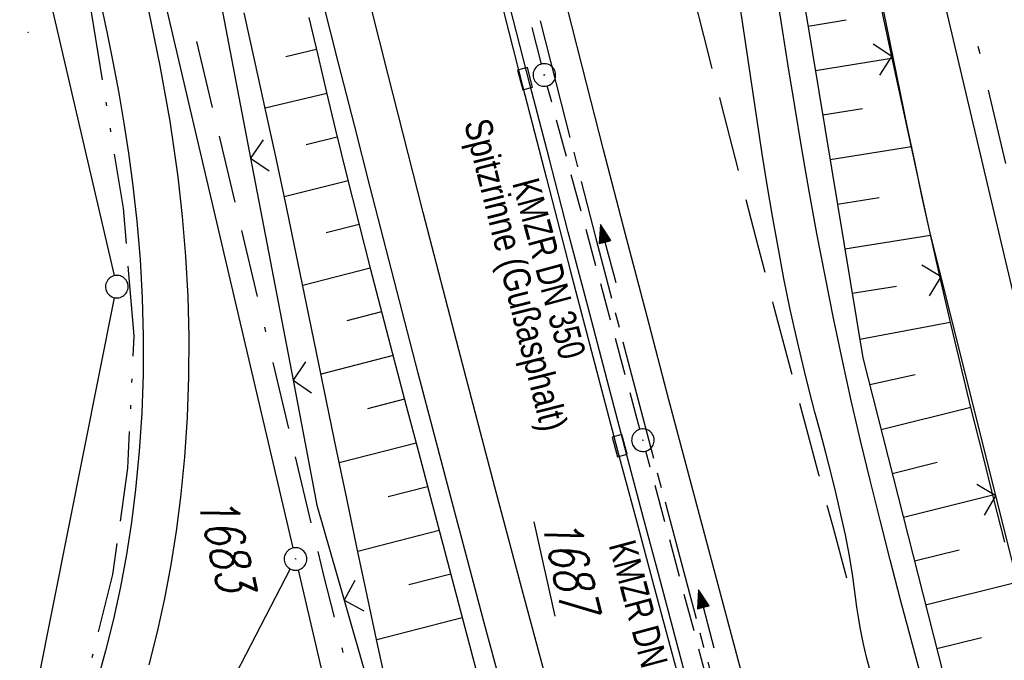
# Model space of a CAD drawing. Extents: x 510526 to 513920, y 467229 to 478797.
# Tile 113 of 256: x 510871 to 510937, y 471708 to 471751. Entities that reach past the tile are written whole.
import ezdxf

# ---------------------------------------------------------------- set-up
doc = ezdxf.new("R2010")
doc.units = 0
doc.header["$LTSCALE"] = 10
doc.header["$MEASUREMENT"] = 0
for name, pattern in [('ACAD_ISO13W100', [37, 12, -3, 12, -3, 0.5, -3, 0.5, -3]), ('ACAD_ISO16W100', [73, 15, -6.5, 15, -6.5, 15, -7, 1, -7]), ('ACHSE', [5.5, 4, -0.5, 0.5, -0.5]), ('LT00', [0]), ('LT05', [0.7, 0.5, -0.2]), ('LT09', [0.54, 0.2, -0.1, 0.02, -0.1, 0.02, -0.1]), ('STRICHLINIE2', [0.375, 0.25, -0.125])]:
    doc.linetypes.add(name, pattern=pattern)
doc.layers.get('0').update_dxf_attribs({"linetype": 'LT00'})
for name, color, linetype in [('-AX-020', 250, 'ACHSE'), ('-Halt-Pfeil', 4, 'LT00'), ('-Haltung', 182, 'STRICHLINIE2'), ('-Haltungsbeschriftung', 182, 'LT00'), ('BAB-KABEL', 220, 'ACAD_ISO16W100'), ('DFK_AB_FLNR', 7, 'Continuous'), ('DFK_AB_L', 21, 'LT00'), ('DFK_AB_P', 7, 'LT00'), ('DFK_FLUR_NR', 250, 'LT00'), ('DFK_GZPKT', 250, 'LT00'), ('DFK_KATASTER', 250, 'LT00'), ('DFK_TOPO-SYM', 252, 'LT00'), ('GASLTG', 250, 'ACAD_ISO13W100'), ('GEMARKUNGSGRENZE', 3, 'LT09'), ('RINNE_TEXT', 11, 'Continuous'), ('V95_AFBR_BAB', 250, 'LT00'), ('V95_BOESCH', 250, 'LT00'), ('V95_BOSCHUNG', 250, 'LT00'), ('V95_KA_PRUF', 182, 'LT00'), ('V95_LD_MARK', 250, 'LT00'), ('V95_LG_MARK', 250, 'LT05'), ('V95_RINNE', 182, 'LT00'), ('V95_SINKK', 182, 'LT00'), ('V95_ZAUN', 40, 'LT00')]:
    doc.layers.add(name, color=color, linetype=linetype)
doc.styles.add('Arial', font='ARIAL.TTF')
doc.styles.add('Haltungsbeschriftung', font='ARIAL.TTF', dxfattribs={"width": 0.75})
doc.styles.get("Standard").update_dxf_attribs({"font": 'romans.shx'})

# ---------------------------------------------------------------- blocks, each defined once
blk = doc.blocks.new('SYMB7301')
at = {"color": 0, "linetype": 'ByBlock'}
for p, q in [((-0.128693, 0), (0, 0.128693)), ((0, -0.128693), (-0.128693, 0)), ((0, 0.128693), (0.128693, 0)), ((0.128693, 0), (0, -0.128693)), ((0.000059, -0.009738), (0.000059, 0.009897)), ((-0.00901, -0.004339), (-0.002225, -0.009749))]:
    blk.add_line(p, q, dxfattribs=at)
for points in [[(-0.002225, 0.009749), (-0.00901, 0.004339), (-0.00901, -0.004339)], [(0.01, 0), (0.006235, 0.007818), (-0.002225, 0.009749)], [(-0.002225, -0.009749), (0.006235, -0.007818), (0.01, 0)]]:
    blk.add_lwpolyline(points, dxfattribs=at)
blk = doc.blocks.new('SYMB7010')
at = {"color": 0, "linetype": 'ByBlock'}
for points in [[(-0.031408, 0.499213), (-0.093728, 0.49134), (-0.15457, 0.475719), (-0.212975, 0.452595), (-0.268021, 0.422333), (-0.31884, 0.385411), (-0.36463, 0.342411), (-0.40467, 0.29401), (-0.438329, 0.240973), (-0.465074, 0.184136), (-0.484486, 0.124395), (-0.496256, 0.062692), (-0.5002, 0)], [(0.5002, 0), (0.496256, 0.062692), (0.484485, 0.124395), (0.465074, 0.184136), (0.438329, 0.240973), (0.40467, 0.29401), (0.36463, 0.342411), (0.31884, 0.385411), (0.268021, 0.422333), (0.212975, 0.452595), (0.15457, 0.475719), (0.093728, 0.49134), (0.031408, 0.499213), (-0.031408, 0.499213)], [(-0.5002, 0), (-0.496256, -0.062692), (-0.484486, -0.124395), (-0.465075, -0.184136), (-0.438329, -0.240973), (-0.404671, -0.29401), (-0.36463, -0.342411), (-0.31884, -0.385411), (-0.268021, -0.422333), (-0.212975, -0.452595), (-0.154571, -0.475719), (-0.093728, -0.49134), (-0.031408, -0.499213), (0.031408, -0.499213)], [(0.031408, -0.499213), (0.093728, -0.491341), (0.15457, -0.475719), (0.212975, -0.452595), (0.268021, -0.422333), (0.31884, -0.385411), (0.36463, -0.342411), (0.404671, -0.294011), (0.438329, -0.240974), (0.465075, -0.184136), (0.484486, -0.124395), (0.496256, -0.062692), (0.500201, 0)]]:
    blk.add_lwpolyline(points, dxfattribs=at)
blk = doc.blocks.new('SYMB0003')
at = {"color": 0, "linetype": 'ByBlock'}
for p, q in [((-0.015712, 0), (0.010166, 0.012015)), ((0, -0.021257), (-0.015712, 0)), ((0.010166, 0.012015), (0, -0.021257))]:
    blk.add_line(p, q, dxfattribs=at)
for points in [[(-0.031395, 0.499013), (-0.093691, 0.491144), (-0.154509, 0.475528), (-0.21289, 0.452414), (-0.267913, 0.422164), (-0.318712, 0.385257), (-0.364484, 0.342274), (-0.404509, 0.293893), (-0.438154, 0.240877), (-0.464888, 0.184062), (-0.484292, 0.124345), (-0.496058, 0.062667), (-0.5, 0)], [(0.5, 0), (0.496057, 0.062667), (0.484292, 0.124345), (0.464888, 0.184062), (0.438153, 0.240877), (0.404509, 0.293893), (0.364484, 0.342274), (0.318712, 0.385257), (0.267913, 0.422164), (0.21289, 0.452414), (0.154509, 0.475528), (0.093691, 0.491144), (0.031395, 0.499013), (-0.031395, 0.499013)], [(-0.5, 0), (-0.496058, -0.062667), (-0.484292, -0.124345), (-0.464888, -0.184062), (-0.438154, -0.240877), (-0.404509, -0.293893), (-0.364485, -0.342274), (-0.318712, -0.385257), (-0.267914, -0.422164), (-0.21289, -0.452414), (-0.154509, -0.475529), (-0.093691, -0.491144), (-0.031395, -0.499014), (0.031395, -0.499014)], [(0.031395, -0.499014), (0.093691, -0.491144), (0.154509, -0.475529), (0.21289, -0.452414), (0.267914, -0.422164), (0.318712, -0.385257), (0.364485, -0.342274), (0.404509, -0.293893), (0.438154, -0.240877), (0.464889, -0.184062), (0.484292, -0.124345), (0.496058, -0.062667), (0.5, 0)]]:
    blk.add_lwpolyline(points, dxfattribs=at)
blk = doc.blocks.new('SYMB0652')
at = {"color": 0, "linetype": 'ByBlock'}
blk.add_lwpolyline([(-0.15, -0.075), (0.15, -0.075), (0.15, 0.075), (-0.15, 0.075), (-0.15, -0.075)], dxfattribs=at)
blk = doc.blocks.new('SYMB0024')
at = {"color": 0, "linetype": 'ByBlock'}
for p, q in [((-0.5, 0.5), (0, 0)), ((0, 0), (0.5, 0.5))]:
    blk.add_line(p, q, dxfattribs=at)
blk = doc.blocks.new('SYMB0070')
at = {"color": 0, "linetype": 'ByBlock'}
for p, q in [((-0.5, 0), (0.2, 0)), ((0.5, 0), (0.2, 0.1)), ((0.2, 0.1), (0.2, 0)), ((0.468, 0), (0.21, 0.086)), ((0.21, 0.086), (0.21, -0.086)), ((0.21, -0.086), (0.468, 0)), ((0.22, -0.072), (0.437, 0)), ((0.23, -0.058), (0.405, 0)), ((0.24, -0.045), (0.374, 0)), ((0.342, 0), (0.25, 0.031)), ((0.25, 0.031), (0.25, -0.031)), ((0.25, -0.031), (0.342, 0)), ((0.26, -0.017), (0.31, 0)), ((0.27, -0.003), (0.279, 0))]:
    blk.add_line(p, q, dxfattribs=at)
for points in [[(0.2, 0), (0.2, -0.1), (0.5, 0)], [(0.437, 0), (0.22, 0.072), (0.22, -0.072)], [(0.405, 0), (0.23, 0.058), (0.23, -0.058)], [(0.374, 0), (0.24, 0.045), (0.24, -0.045)], [(0.31, 0), (0.26, 0.017), (0.26, -0.017)], [(0.279, 0), (0.27, 0.003), (0.27, -0.003)]]:
    blk.add_lwpolyline(points, dxfattribs=at)

msp = doc.modelspace()

# ---------------------------------------------------------------- linework, layer by layer
at = {"layer": '-AX-020', "ltscale": 0.2, "flags": 128}
msp.add_lwpolyline([(513881.716, 478796.972), (513877.87, 478787.354), (513870.367, 478768.801), (513862.788, 478750.278), (513855.137, 478731.786), (513847.411, 478713.324), (513839.611, 478694.893), (513831.738, 478676.494), (513823.791, 478658.127), (513815.771, 478639.791), (513807.678, 478621.487), (513799.512, 478603.216), (513791.272, 478584.978), (513782.96, 478566.773), (513774.576, 478548.601), (513766.118, 478530.463), (513757.588, 478512.359), (513748.986, 478494.289), (513740.312, 478476.254), (513731.565, 478458.253), (513722.747, 478440.287), (513713.857, 478422.357), (513704.896, 478404.463), (513695.863, 478386.605), (513686.758, 478368.782), (513677.583, 478350.997), (513668.336, 478333.248), (513659.019, 478315.536), (513649.63, 478297.862), (513640.172, 478280.225), (513630.643, 478262.626), (513621.043, 478245.066), (513611.374, 478227.544), (513601.634, 478210.061), (513591.825, 478192.617), (513586.745, 478183.647), (513576.83, 478166.262), (513566.848, 478148.917), (513556.8, 478131.609), (513546.688, 478114.338), (513536.514, 478097.104), (513526.28, 478079.906), (513515.988, 478062.743), (513505.638, 478045.613), (513495.234, 478028.517), (513484.778, 478011.453), (513474.27, 477994.421), (513463.712, 477977.419), (513453.108, 477960.447), (513442.457, 477943.503), (513431.762, 477926.587), (513421.026, 477909.698), (513410.248, 477892.835), (513399.432, 477875.997), (513388.579, 477859.182), (513377.691, 477842.39), (513366.769, 477825.62), (513355.815, 477808.871), (513344.831, 477792.142), (513333.819, 477775.431), (513322.78, 477758.738), (513311.715, 477742.062), (513300.628, 477725.401), (513289.519, 477708.754), (513278.389, 477692.121), (513267.242, 477675.5), (513256.078, 477658.891), (513244.899, 477642.291), (513233.706, 477625.7), (513222.502, 477609.117), (513211.288, 477592.542), (513200.066, 477575.971), (513188.837, 477559.405), (513177.603, 477542.843), (513166.366, 477526.282), (513154.797, 477509.239), (513142.496, 477491.114), (513130.197, 477472.988), (513117.902, 477454.859), (513105.613, 477436.726), (513093.333, 477418.587), (513081.064, 477400.44), (513068.808, 477382.285), (513056.567, 477364.119), (513044.344, 477345.942), (513032.141, 477327.752), (513019.958, 477309.547), (513007.8, 477291.325), (512995.668, 477273.087), (512983.565, 477254.83), (512971.492, 477236.552), (512959.452, 477218.253), (512947.447, 477199.931), (512935.479, 477181.584), (512923.551, 477163.212), (512911.665, 477144.812), (512899.822, 477126.385), (512888.026, 477107.927), (512876.279, 477089.439), (512864.582, 477070.918), (512852.939, 477052.364), (512841.352, 477033.775), (512829.822, 477015.15), (512818.352, 476996.488), (512806.945, 476977.787), (512795.603, 476959.048), (512789.644, 476949.141), (512778.405, 476930.339), (512767.236, 476911.496), (512756.135, 476892.613), (512745.103, 476873.688), (512734.14, 476854.724), (512723.246, 476835.72), (512712.422, 476816.676), (512701.668, 476797.593), (512690.983, 476778.471), (512680.369, 476759.309), (512669.824, 476740.11), (512659.35, 476720.871), (512648.946, 476701.595), (512638.612, 476682.281), (512628.349, 476662.929), (512618.157, 476643.54), (512608.036, 476624.113), (512597.985, 476604.65), (512588.006, 476585.15), (512578.098, 476565.614), (512568.261, 476546.042), (512558.497, 476526.434), (512548.803, 476506.791), (512539.182, 476487.112), (512529.632, 476467.399), (512520.155, 476447.65), (512510.749, 476427.867), (512501.416, 476408.05), (512492.156, 476388.199), (512482.968, 476368.314), (512473.852, 476348.396), (512464.81, 476328.445), (512455.84, 476308.46), (512446.944, 476288.443), (512438.12, 476268.394), (512429.37, 476248.313), (512420.694, 476228.2), (512412.09, 476208.055), (512403.561, 476187.879), (512395.105, 476167.672), (512386.723, 476147.434), (512378.415, 476127.166), (512370.181, 476106.867), (512362.021, 476086.539), (512353.936, 476066.181), (512345.925, 476045.794), (512337.988, 476025.377), (512330.127, 476004.932), (512322.339, 475984.458), (512314.627, 475963.955), (512306.989, 475943.425), (512299.427, 475922.867), (512291.94, 475902.281), (512284.528, 475881.669), (512277.191, 475861.029), (512269.93, 475840.362), (512262.744, 475819.67), (512255.634, 475798.951), (512248.599, 475778.206), (512241.641, 475757.436), (512234.758, 475736.641), (512227.951, 475715.82), (512221.221, 475694.975), (512214.566, 475674.105), (512207.988, 475653.211), (512201.487, 475632.294), (512200.128, 475627.887), (512194.281, 475608.791), (512188.5, 475589.674), (512182.785, 475570.538), (512177.137, 475551.381), (512171.56, 475532.204), (512166.053, 475513.007), (512160.618, 475493.788), (512155.257, 475474.55), (512149.971, 475455.29), (512148.09, 475448.361), (512142.908, 475429.074), (512137.804, 475409.765), (512132.778, 475390.436), (512127.829, 475371.088), (512122.957, 475351.719), (512118.163, 475332.332), (512113.447, 475312.925), (512108.808, 475293.499), (512104.247, 475274.055), (512099.765, 475254.593), (512095.36, 475235.113), (512091.033, 475215.616), (512086.785, 475196.101), (512082.614, 475176.57), (512078.522, 475157.022), (512074.508, 475137.458), (512070.573, 475117.878), (512066.716, 475098.282), (512063.238, 475080.246), (512059.532, 475060.621), (512055.901, 475040.983), (512052.344, 475021.33), (512048.857, 475001.665), (512045.438, 474981.988), (512042.084, 474962.3), (512038.794, 474942.602), (512035.562, 474922.893), (512032.388, 474903.175), (512029.269, 474883.449), (512026.201, 474863.714), (512023.183, 474843.972), (512020.21, 474824.222), (512017.282, 474804.467), (512014.394, 474784.705), (512011.544, 474764.937), (512008.73, 474745.165), (512005.949, 474725.388), (512003.198, 474705.607), (512000.474, 474685.821), (511997.775, 474666.033), (511995.098, 474646.242), (511992.439, 474626.448), (511989.798, 474606.651), (511987.169, 474586.854), (511984.552, 474567.054), (511981.943, 474547.253), (511979.34, 474527.452), (511976.744, 474507.689), (511975.127, 474495.377), (511973.477, 474482.815), (511971.825, 474470.254), (511970.169, 474457.693), (511968.506, 474445.133), (511966.835, 474432.574), (511965.154, 474420.016), (511963.46, 474407.46), (511961.752, 474394.906), (511960.027, 474382.355), (511958.283, 474369.806), (511956.518, 474357.259), (511954.73, 474344.717), (511952.918, 474332.177), (511951.078, 474319.642), (511949.209, 474307.111), (511947.309, 474294.584), (511945.376, 474282.063), (511943.407, 474269.547), (511941.4, 474257.038), (511939.355, 474244.534), (511937.267, 474232.038), (511935.137, 474219.549), (511932.96, 474207.067), (511930.736, 474194.594), (511928.462, 474182.131), (511926.136, 474169.676), (511923.757, 474157.232), (511921.321, 474144.799), (511918.829, 474132.377), (511916.276, 474119.967), (511913.661, 474107.57), (511910.982, 474095.187), (511908.238, 474082.818), (511905.425, 474070.464), (511902.544, 474058.127), (511899.59, 474045.806), (511896.562, 474033.504), (511893.47, 474021.261), (511890.29, 474008.997), (511887.033, 473996.753), (511883.699, 473984.53), (511880.287, 473972.328), (511876.798, 473960.148), (511873.233, 473947.991), (511869.591, 473935.856), (511865.873, 473923.745), (511862.077, 473911.656), (511858.206, 473899.593), (511854.259, 473887.554), (511850.236, 473875.54), (511846.136, 473863.552), (511841.962, 473851.59), (511837.711, 473839.654), (511833.386, 473827.746), (511828.985, 473815.865), (511824.51, 473804.012), (511819.96, 473792.188), (511815.335, 473780.392), (511810.636, 473768.626), (511805.863, 473756.89), (511801.015, 473745.185), (511796.094, 473733.51), (511791.099, 473721.866), (511786.031, 473710.255), (511780.889, 473698.675), (511775.675, 473687.128), (511770.388, 473675.615), (511765.028, 473664.135), (511759.596, 473652.689), (511754.091, 473641.278), (511748.515, 473629.901), (511742.867, 473618.56), (511737.147, 473607.255), (511731.356, 473595.986), (511725.494, 473584.754), (511719.562, 473573.559), (511713.558, 473562.402), (511707.485, 473551.283), (511701.341, 473540.203), (511695.128, 473529.162), (511688.845, 473518.159), (511682.492, 473507.198), (511676.07, 473496.276), (511669.58, 473485.395), (511663.021, 473474.555), (511656.394, 473463.757), (511649.699, 473453.001), (511642.935, 473442.288), (511636.105, 473431.617), (511629.207, 473420.99), (511622.242, 473410.406), (511615.211, 473399.867), (511608.113, 473389.372), (511600.949, 473378.922), (511593.719, 473368.518), (511586.423, 473358.16), (511579.062, 473347.848), (511571.637, 473337.582), (511564.147, 473327.364), (511556.592, 473317.193), (511548.973, 473307.07), (511541.291, 473296.996), (511533.545, 473286.969), (511525.735, 473276.993), (511517.863, 473267.066), (511509.929, 473257.188), (511501.932, 473247.361), (511493.873, 473237.584), (511485.753, 473227.859), (511477.572, 473218.186), (511475.548, 473215.811), (511467.291, 473206.202), (511458.976, 473196.642), (511450.605, 473187.132), (511442.182, 473177.667), (511433.709, 473168.249), (511425.188, 473158.872), (511416.622, 473149.537), (511408.014, 473140.241), (511399.365, 473130.982), (511390.679, 473121.758), (511381.958, 473112.568), (511373.205, 473103.409), (511364.421, 473094.278), (511355.61, 473085.175), (511346.772, 473076.096), (511337.912, 473067.039), (511329.031, 473058.003), (511320.132, 473048.986), (511311.216, 473039.984), (511302.286, 473030.997), (511293.345, 473022.02), (511284.394, 473013.053), (511275.436, 473004.094), (511266.473, 472995.139), (511255.909, 472984.591), (511236.789, 472965.502), (511230.177, 472958.9), (511223.567, 472952.294), (511216.964, 472945.683), (511210.368, 472939.063), (511203.785, 472932.433), (511197.215, 472925.788), (511190.663, 472919.125), (511184.131, 472912.443), (511177.622, 472905.739), (511171.139, 472899.01), (511164.685, 472892.252), (511158.263, 472885.464), (511151.877, 472878.643), (511145.529, 472871.786), (511139.222, 472864.891), (511132.96, 472857.955), (511126.746, 472850.976), (511120.583, 472843.952), (511114.476, 472836.881), (511109.32, 472830.82), (511103.322, 472823.655), (511097.386, 472816.438), (511091.511, 472809.171), (511085.699, 472801.854), (511079.95, 472794.488), (511074.265, 472787.072), (511068.642, 472779.609), (511063.084, 472772.097), (511057.591, 472764.538), (511052.162, 472756.933), (511046.799, 472749.281), (511041.501, 472741.584), (511036.27, 472733.841), (511031.105, 472726.054), (511026.007, 472718.223), (511020.976, 472710.349), (511016.012, 472702.431), (511011.117, 472694.472), (511006.29, 472686.471), (511001.532, 472678.429), (510996.842, 472670.347), (510992.223, 472662.225), (510987.672, 472654.063), (510983.192, 472645.863), (510978.782, 472637.625), (510974.443, 472629.349), (510970.175, 472621.036), (510965.978, 472612.687), (510961.853, 472604.303), (510957.799, 472595.883), (510953.818, 472587.43), (510949.91, 472578.942), (510946.074, 472570.422), (510942.311, 472561.868), (510938.622, 472553.283), (510935.007, 472544.666), (510931.465, 472536.02), (510927.997, 472527.343), (510924.604, 472518.636), (510921.286, 472509.901), (510918.042, 472501.138), (510914.874, 472492.347), (510911.781, 472483.529), (510908.763, 472474.686), (510905.821, 472465.817), (510902.956, 472456.923), (510900.166, 472448.004), (510897.454, 472439.062), (510894.817, 472430.098), (510892.258, 472421.111), (510889.776, 472412.102), (510887.37, 472403.073), (510885.043, 472394.023), (510882.792, 472384.954), (510880.62, 472375.866), (510878.525, 472366.759), (510876.509, 472357.635), (510874.57, 472348.494), (510872.71, 472339.337), (510870.929, 472330.164), (510869.226, 472320.976), (510867.602, 472311.774), (510866.056, 472302.558), (510864.59, 472293.33), (510863.202, 472284.089), (510861.894, 472274.837), (510860.665, 472265.574), (510859.516, 472256.301), (510858.445, 472247.018), (510857.455, 472237.726), (510856.544, 472228.427), (510855.712, 472219.119), (510854.96, 472209.806), (510854.288, 472200.485), (510853.696, 472191.159), (510853.184, 472181.829), (510852.752, 472172.495), (510852.399, 472163.157), (510852.127, 472153.817), (510851.934, 472144.475), (510851.822, 472135.131), (510851.789, 472125.787), (510851.836, 472116.443), (510851.964, 472107.1), (510852.009, 472104.711), (510852.237, 472095.37), (510852.543, 472086.03), (510852.927, 472076.694), (510853.387, 472067.361), (510853.922, 472058.032), (510854.53, 472048.707), (510855.21, 472039.388), (510855.961, 472030.074), (510856.782, 472020.766), (510857.671, 472011.464), (510858.627, 472002.169), (510859.649, 471992.88), (510860.734, 471983.599), (510861.883, 471974.326), (510863.094, 471965.06), (510864.364, 471955.802), (510865.694, 471946.554), (510867.082, 471937.313), (510868.525, 471928.081), (510870.024, 471918.857), (510871.577, 471909.643), (510873.182, 471900.438), (510874.839, 471891.241), (510876.545, 471882.054), (510878.3, 471872.876), (510880.102, 471863.708), (510881.95, 471854.548), (510883.842, 471845.397), (510885.778, 471836.255), (510887.756, 471827.123), (510889.775, 471817.999), (510891.834, 471808.885), (510893.93, 471799.779), (510896.064, 471790.681), (510898.233, 471781.592), (510900.437, 471772.511), (510902.673, 471763.439), (510904.942, 471754.374), (510907.241, 471745.317), (510909.57, 471736.267), (510911.926, 471727.225), (510914.31, 471718.19), (510916.719, 471709.161), (510919.152, 471700.139), (510921.608, 471691.124), (510924.087, 471682.114), (510926.585, 471673.11), (510929.104, 471664.112), (510931.64, 471655.118), (510934.193, 471646.129), (510936.762, 471637.145), (510939.345, 471628.165), (510941.941, 471619.188), (510944.55, 471610.216), (510947.169, 471601.246), (510949.797, 471592.279), (510952.434, 471583.314), (510955.078, 471574.352), (510957.727, 471565.391), (510960.382, 471556.431), (510963.039, 471547.473), (510967.703, 471531.767), (510970.248, 471523.199), (510975.26, 471506.323), (510980.27, 471489.445), (510985.273, 471472.566), (510990.267, 471455.684), (510995.248, 471438.798), (511000.214, 471421.908), (511005.162, 471405.012), (511010.087, 471388.11), (511014.988, 471371.201), (511019.861, 471354.283), (511024.703, 471337.357), (511029.511, 471320.421), (511034.281, 471303.475), (511039.011, 471286.517), (511043.698, 471269.547), (511048.338, 471252.564), (511052.928, 471235.568), (511057.465, 471218.557), (511061.945, 471201.532), (511066.367, 471184.491), (511070.726, 471167.434), (511075.019, 471150.36), (511079.243, 471133.269), (511083.395, 471116.16), (511086.572, 471102.843), (511090.589, 471085.702), (511094.527, 471068.543), (511098.388, 471051.366), (511102.17, 471034.172), (511105.875, 471016.961), (511109.501, 470999.734), (511113.048, 470982.489), (511116.518, 470965.23), (511119.908, 470947.954), (511123.221, 470930.663), (511126.454, 470913.357), (511129.609, 470896.037), (511132.686, 470878.703), (511135.683, 470861.354), (511138.602, 470843.993), (511141.441, 470826.619), (511144.202, 470809.231), (511146.884, 470791.831), (511149.487, 470774.42), (511152.01, 470756.996), (511154.454, 470739.562), (511156.819, 470722.116), (511159.105, 470704.66), (511161.311, 470687.193), (511163.438, 470669.717), (511165.485, 470652.232), (511165.638, 470650.897), (511167.873, 470631.022), (511170.027, 470611.138), (511172.103, 470591.246), (511174.098, 470571.346), (511176.014, 470551.438), (511177.851, 470531.523), (511179.526, 470512.546), (511180.884, 470496.345), (511182.163, 470480.137), (511183.363, 470463.922), (511184.482, 470447.702), (511185.522, 470431.478), (511186.482, 470415.247), (511187.362, 470399.013), (511188.162, 470382.774), (511188.882, 470366.532), (511189.522, 470350.286), (511190.082, 470334.037), (511190.563, 470317.786), (511190.963, 470301.532), (511191.284, 470285.277), (511191.524, 470269.02), (511191.684, 470252.763), (511191.765, 470236.505), (511191.765, 470220.247), (511191.686, 470203.988), (511191.526, 470187.731), (511191.287, 470171.474), (511191.243, 470169.007), (511190.912, 470152.752), (511190.504, 470136.499), (511190.023, 470120.247), (511189.472, 470103.998), (511188.854, 470087.752), (511188.173, 470071.508), (511187.432, 470055.266), (511186.634, 470039.027), (511185.783, 470022.791), (511184.882, 470006.558), (511183.935, 469990.327), (511182.944, 469974.099), (511181.913, 469957.873), (511180.846, 469941.65), (511179.745, 469925.429), (511178.614, 469909.21), (511177.457, 469892.993), (511176.276, 469876.777), (511175.075, 469860.563), (511173.858, 469844.35), (511172.627, 469828.139), (511171.386, 469811.927), (511170.138, 469795.717), (511168.847, 469778.991), (511030.959, 467993.348), (511029.419, 467973.407), (511027.883, 467953.466), (511026.353, 467933.525), (511024.832, 467913.582), (511023.323, 467893.64), (511021.828, 467873.695), (511020.353, 467853.75), (511018.898, 467833.804), (511017.467, 467813.855), (511016.063, 467793.903), (511014.69, 467773.951), (511013.35, 467753.995), (511012.046, 467734.038), (511010.782, 467714.078), (511009.56, 467694.116), (511008.383, 467674.151), (511007.254, 467654.183), (511006.177, 467634.211), (511005.154, 467614.237), (511004.188, 467594.261), (511003.284, 467574.281), (511002.442, 467554.299), (511001.667, 467534.314), (511000.962, 467514.327), (511000.329, 467494.336), (510999.772, 467474.345), (510999.556, 467465.709), (510999.112, 467445.714), (510998.747, 467425.717), (510998.463, 467405.719), (510998.259, 467385.719), (510998.135, 467365.72), (510998.091, 467345.72), (510998.127, 467325.72), (510998.243, 467305.721), (510998.439, 467285.721), (510998.715, 467265.723), (510999.071, 467245.726), (510999.432, 467229.156)], dxfattribs=at)
at = {"layer": '-Haltung'}
for p, q in [((510905.961, 471747.853), (510900.121, 471770.656)), ((510912.495, 471723.601), (510906.342, 471746.402)), ((510918.996, 471699.347), (510912.884, 471722.153))]:
    msp.add_line(p, q, dxfattribs=at)
at = {"layer": 'BAB-KABEL', "ltscale": 0.03, "flags": 128}
msp.add_lwpolyline([(513339.839, 477816.319), (513312.266, 477774.649), (513284.672, 477732.996), (513252.5, 477694.412), (513223.881, 477653.496), (513195.795, 477612.121), (513167.629, 477570.875), (513139.88, 477529.298), (513111.793, 477487.916), (513083.807, 477446.454), (513055.844, 477404.978), (513022.492, 477355.034), (513000.515, 477321.52), (512973.122, 477279.62), (512945.422, 477237.871), (512917.575, 477196.217), (512879.155, 477137.499), (512858.339, 477103.216), (512837.389, 477068.954), (512811.451, 477026.06), (512784.195, 476983.896), (512756.652, 476941.559), (512731.123, 476898.632), (512706.393, 476854.964), (512681.949, 476811.101), (512658.869, 476770.394), (512633.742, 476723.052), (512609.823, 476678.973), (512586.03, 476634.72), (512574.463, 476609.04), (512565.77, 476584.237), (512545.206, 476542.916), (512523.454, 476497.739), (512501.769, 476452.474), (512480.246, 476407.171), (512458.846, 476361.789), (512438.563, 476315.939), (512418.177, 476270.118), (512378.72, 476177.833), (512359.892, 476131.364), (512341.348, 476084.783), (512322.575, 476038.314), (512304.817, 475991.341), (512287.677, 475944.24), (512270.282, 475897.168), (512254.121, 475849.696), (512237.768, 475802.276), (512221.53, 475754.824), (512205.859, 475707.192), (512190.782, 475659.377), (512175.78, 475611.52), (512161.516, 475563.423), (512145.692, 475515.804), (512137.725, 475496.074), (512130.625, 475467.918), (512119.035, 475418.91), (512105.583, 475370.555), (512100.73, 475351.099), (512084.182, 475320.513), (512082.618, 475318.668), (512071.987, 475296.243), (512062.064, 475264.372), (512059.316, 475232.902), (512061.872, 475193.176), (512054.818, 475143.1), (512045.689, 475099.989), (512036.29, 475050.898), (512027.273, 475001.725), (512018.223, 474952.549), (512008.899, 474903.418), (512000.14, 474854.229), (511992.355, 474804.855), (511985.273, 474755.369), (511977.385, 474700.851), (511969.41, 474646.425), (511966.53, 474615.204), (511972.795, 474604.79), (511970.049, 474596.165), (511959.565, 474586.374), (511941.907, 474517.478), (511936.852, 474477.772), (511926.657, 474399.733), (511919.973, 474355.376), (511910.09, 474296.615), (511899.454, 474238.126), (511883.784, 474152.683), (511870.289, 474094.001), (511857.131, 474053.876), (511852.776, 474012.454), (511853.171, 473966.862), (511852.492, 473957.146), (511851.311, 473949.656), (511841.692, 473942.065), (511825.821, 473895.229), (511826.651, 473894.117), (511810.899, 473851.945), (511793.573, 473805.027), (511775.285, 473758.358), (511755.124, 473712.475), (511734.052, 473667.008), (511712.225, 473621.972), (511689.498, 473577.273), (511665.157, 473533.497), (511639.854, 473490.241), (511612.908, 473448.14), (511601.588, 473431.806), (511558.048, 473366.072), (511514.894, 473306.01), (511484.056, 473267.454), (511450.631, 473224.7), (511393.065, 473164.53), (511363.017, 473132.866), (511308.517, 473076.446), (511275.572, 473040.359), (511243.006, 473009.331), (511235.22, 472986.054), (511231.03, 472981.056), (511075.99, 472813.106), (511070.243, 472807.304), (511057.801, 472797.513), (511038.028, 472769.96), (511010.695, 472730.526), (510983.876, 472687.185), (510959.577, 472643.761), (510934.3, 472604.326), (510904.804, 472574.327), (510913.914, 472558.288), (510911.702, 472550.665), (510911.228, 472549.239), (510895.971, 472514.712), (510882.655, 472477.924), (510872.403, 472460.753), (510857.497, 472432.352), (510836.101, 472381.12), (510836.281, 472368.894), (510832.944, 472355.972), (510830.181, 472332.026), (510848.219, 472325.537), (510838.512, 472271.416), (510831.965, 472215.431), (510830.702, 472169.392), (510828.833, 472118.665), (510829.075, 472067.625), (510833.949, 472011.739), (510842.444, 471951.437), (510849.978, 471906.34), (510856.18, 471866.272), (510867.229, 471812.821), (510879.853, 471762.875), (510891.506, 471713.806), (510903.789, 471665.07), (510916.063, 471616.285), (510929.638, 471568.076), (510950.958, 471501.368), (510971.606, 471429.824), (510974.35, 471422.765), (510989.551, 471366.875), (511004.499, 471314.199), (511016.364, 471270.838), (511026.276, 471232.419), (511039.24, 471184.146), (511056.597, 471116.881), (511065.905, 471078.265), (511077.604, 471030.011), (511089.225, 470981.622), (511098.911, 470932.895), (511107.165, 470884.025), (511116.152, 470835.042), (511125.079, 470786.059), (511133.148, 470736.973), (511137.299, 470706.315), (511129.89, 470689.715), (511129.543, 470684.612), (511132.443, 470671.581), (511143.113, 470670.948), (511145.784, 470638.261), (511151.08, 470588.888), (511155.977, 470539.416), (511159.512, 470489.779), (511162.627, 470440.141), (511165.944, 470390.621), (511167.842, 470340.945), (511167.805, 470291.237), (511167.773, 470272.425), (511169.192, 470243.962), (511168.974, 470223.344), (511163.734, 470203.872), (511151.457, 470170.118), (511152.401, 470145.764), (511161.627, 470107.325), (511162.261, 470078.654), (511157.084, 470021.39), (511153.973, 469975.779), (511150.229, 469924.108), (511146.614, 469878.373), (511141.044, 469826.728), (511133.852, 469745.039), (511131.815, 469700.017), (511128.932, 469655.166), (511125.194, 469595.287), (511130.663, 469554.69), (511130.405, 469544.669), (511121.691, 469477.401)], dxfattribs=at)
at = {"layer": 'DFK_AB_L'}
for p, q in [((510929.242, 471766.66), (510945.879, 471695.91)), ((510880.141, 471755.52), (510889.459, 471715.72)), ((510889.801, 471714.259), (510897.229, 471682.56))]:
    msp.add_line(p, q, dxfattribs=at)
at = {"layer": 'DFK_KATASTER'}
for p, q in [((510858.471, 471815.87), (510877.6, 471733.801)), ((510871.627, 471702.316), (510877.623, 471732.334)), ((510889.284, 471714.325), (510880.797, 471698.045))]:
    msp.add_line(p, q, dxfattribs=at)
at = {"layer": 'GASLTG', "ltscale": 0.05, "flags": 128}
msp.add_lwpolyline([(510920.104, 470706.604), (510914.409, 470710.13), (510914.634, 470710.551), (510914.635, 470710.553), (510915.107, 470711.434), (510915.133, 470711.482), (510924.426, 470729.113), (510927.15, 470734.364), (510929.669, 470739.314), (510934.82, 470749.505), (510943.215, 470765.604), (510951.786, 470782.417), (510955.299, 470789.47), (510970.889, 470818.924), (510977.463, 470831.544), (510985.203, 470846.161), (510990.36, 470857.806), (510991.765, 470863.585), (510992.028, 470865.935), (510991.866, 470869.484), (510991.382, 470873.517), (510990.636, 470877.492), (510987.297, 470891.057), (510982.842, 470908.345), (510978.794, 470924.2), (510975.332, 470937.868), (510970.924, 470955.74), (510967.205, 470970.989), (510963.04, 470987.523), (510958.904, 471003.945), (510955.487, 471017.711), (510952.711, 471029.571), (510949.123, 471043.315), (510947.105, 471049.65), (510945.469, 471054.352), (510943.233, 471059.893), (510941.566, 471063.438), (510935.071, 471076.844), (510929.456, 471087.431), (510924.029, 471097.173), (510920.634, 471102.916), (510918.341, 471107.025), (510915.788, 471111.699), (510910.955, 471120.831), (510912.32, 471123.075), (510917.24, 471131.306), (510922.369, 471141.778), (510927.853, 471155.357), (510932.262, 471168.96), (510933.535, 471173.872), (510935.439, 471185.468), (510935.732, 471195.312), (510935.308, 471202.83), (510933.429, 471223.774), (510931.943, 471235.743), (510929.251, 471258.511), (510929.251, 471258.511), (510925.809, 471285.735), (510922.77, 471311.042), (510920.606, 471328.906), (510919.255, 471339.831), (510916.048, 471365.82), (510916.048, 471365.82), (510915.031, 471373.833), (510915.021, 471373.93), (510913.433, 471389.382), (510913.229, 471391.369), (510912.234, 471398.074), (510908.112, 471411.437), (510900.343, 471427.732), (510898.309, 471432.548), (510896.812, 471437.106), (510894.091, 471447.989), (510892.653, 471455.062), (510890.05, 471473.478), (510888.694, 471486.012), (510887.863, 471495.053), (510886.053, 471510.709), (510883.639, 471529.856), (510881.084, 471548.708), (510879.22, 471564.324), (510877.287, 471580.362), (510875.577, 471601.306), (510874.024, 471612.33), (510872.415, 471620.732), (510869.824, 471631.458), (510866.472, 471642.466), (510864.433, 471650.694), (510863.208, 471657.089), (510862.93, 471664.798), (510863.082, 471672.093), (510864.2, 471678.593), (510865.308, 471681.468), (510867.014, 471686.478), (510873.316, 471699.457), (510875.52, 471705.96), (510877.509, 471713.967), (510878.502, 471721.015), (510878.918, 471729.798), (510878.202, 471738.279), (510875.953, 471752.143), (510872.542, 471766.704), (510869.779, 471780.525), (510865.369, 471797.417), (510861.124, 471810.981), (510858.561, 471818.798), (510854.878, 471827.359), (510845.16, 471847.744), (510833.546, 471870.289), (510820.88, 471895.409), (510815.24, 471907.038), (510808.358, 471924.03), (510802.872, 471939.393), (510802.872, 471939.394), (510798.877, 471951.675), (510793.309, 471966.521), (510784.312, 471985.424), (510781.453, 471991.407), (510778.337, 471998.292), (510771.885, 472013.183), (510768.45, 472022.051), (510766.762, 472026.94), (510765.708, 472032.523), (510765.073, 472039.474), (510765.007, 472043.672), (510765.497, 472052.735), (510767.03, 472075.695), (510768.152, 472090.498), (510768.954, 472106.367), (510769.793, 472115.591), (510770.667, 472126.567), (510771.317, 472148.212), (510771.584, 472157.803), (510771.097, 472167.013), (510769.348, 472174.788), (510767.647, 472179.412), (510763.262, 472188.418), (510757.58, 472201.108), (510751.263, 472211.431), (510743.882, 472222.106), (510737.555, 472230.63), (510732.717, 472236.298), (510725.099, 472246.12), (510721.861, 472251.101), (510719.59, 472257.553), (510718.778, 472259.466), (510717.405, 472264.423), (510716.346, 472272.744), (510715.921, 472281.649), (510715.979, 472283.898), (510715.887, 472284.674), (510717.412, 472290.695), (510722.259, 472309.767), (510722.713, 472313.225), (510723.168, 472322.553), (510723.115, 472323.592), (510721.849, 472330.197), (510719.118, 472338.66), (510716.169, 472345.621), (510715.251, 472348.079), (510710.6, 472357.015), (510707.862, 472361.495), (510701.865, 472369.636), (510700.872, 472370.864)], dxfattribs=at)
at = {"layer": 'GEMARKUNGSGRENZE', "ltscale": 2.5, "flags": 128}
msp.add_lwpolyline([(511338.816, 472915.913), (511340.719, 472885.882), (511337.388, 472885.57), (511309.655, 472881.528), (511259.852, 472877.768), (511252.986, 472872.448), (511243.285, 472879.226), (511234.252, 472878.215), (511233.258, 472867.438), (511216.033, 472862.714), (511207.797, 472857.961), (511191.39, 472853.613), (511190.752, 472855.636), (511140.812, 472836.029), (511125.011, 472817.797), (511083.654, 472766.593), (511031.927, 472691.269), (510996.407, 472627.328), (510946.881, 472521.115), (510931.137, 472471.162), (510904.274, 472356.963), (510903.968, 472355.512), (510901.213, 472342.303), (510941.585, 472335.037), (510971.004, 472327.668), (510993.448, 472322.391), (511002.822, 472295.217), (510981.46, 472288.086), (510979.077, 472252.27), (510975.289, 472194.983), (510973.333, 472186.399), (510968.719, 472165.904), (510952.995, 472136.274), (510921.262, 472097.626), (510905.045, 472075.837), (510893.26, 472050.556), (510892.004, 472047.859), (510887.625, 472022.351), (510889.456, 471975.295), (510899.305, 471911.874), (510912.906, 471849.007), (510930.533, 471767.721), (510947.502, 471695.56), (510972.146, 471610.023), (510987.56, 471561.132), (510988.88, 471556.962), (510998.361, 471526.879), (511023.643, 471445.762), (511025.921, 471438.309), (511028.867, 471429.142), (511055.244, 471334.955), (511075.564, 471262.687), (511076.644, 471258.867), (511081.081, 471243.062), (511102.936, 471153.981), (511126.453, 471060.173), (511143.975, 470974.853), (511146.57, 470959.094), (511159.172, 470882.632), (511171.606, 470798.752), (511182.45, 470711.367), (511193.007, 470699.758), (511193.732, 470690.194), (511187.835, 470675.545), (511194.982, 470614.953), (511207.145, 470475.088), (511207.634, 470473.853), (511218.628, 470446.187), (511282.702, 470462.387), (511261.684, 470406.378), (511258.844, 470397.918), (511238.143, 470342.746), (511229.339, 470301.994), (511223.45, 470293.888), (511221.465, 470291.064), (511213.87, 470286.717), (511168.704, 470265.706), (511166.268, 470263.992)], dxfattribs=at)
at = {"layer": 'V95_AFBR_BAB'}
for points in [[(510903.282, 471706.595), (510902.157, 471710.758), (510901.04, 471714.924), (510899.931, 471719.091), (510898.848, 471723.204), (510897.773, 471727.319), (510896.706, 471731.436), (510895.644, 471735.555), (510894.588, 471739.674), (510893.534, 471743.795), (510892.484, 471747.91), (510891.438, 471752.026), (510890.397, 471756.143), (510889.363, 471760.261), (510888.338, 471764.382), (510887.324, 471768.506), (510886.286, 471772.779), (510885.26, 471777.055), (510884.244, 471781.334), (510883.236, 471785.615), (510882.235, 471789.897), (510881.239, 471794.18), (510880.248, 471798.457)], [(510919.19, 471707.623), (510917.589, 471713.6), (510915.998, 471719.58), (510914.416, 471725.562), (510912.962, 471731.094), (510911.517, 471736.628), (510910.081, 471742.165), (510908.657, 471747.705), (510906.589, 471755.841), (510904.549, 471763.985), (510902.537, 471772.135), (510901.021, 471778.363), (510899.521, 471784.596), (510898.037, 471790.832), (510896.568, 471797.071)], [(510931.205, 471707.015), (510930.497, 471709.649), (510929.797, 471712.285), (510929.107, 471714.924), (510928.431, 471717.566), (510927.772, 471720.212), (510927.133, 471722.862), (510926.516, 471725.517), (510925.926, 471728.178), (510925.337, 471730.976), (510924.777, 471733.781), (510924.243, 471736.591), (510923.732, 471739.406), (510923.241, 471742.225), (510922.767, 471745.047), (510922.307, 471747.872), (510921.859, 471750.699), (510921.468, 471753.206)], [(510876.715, 471751.847), (510877.129, 471749.872), (510877.523, 471747.894), (510877.894, 471745.912), (510878.236, 471743.926), (510878.544, 471741.934), (510878.815, 471739.936), (510879.097, 471737.408), (510879.309, 471734.871), (510879.45, 471732.328), (510879.517, 471729.781), (510879.509, 471727.232), (510879.424, 471724.684), (510879.259, 471722.138), (510879.013, 471719.597), (510878.737, 471717.433), (510878.4, 471715.278), (510878.002, 471713.133), (510877.541, 471711.001), (510877.018, 471708.886), (510876.431, 471706.79)], [(510879.923, 471707.953), (510880.472, 471710.151), (510880.954, 471712.367), (510881.371, 471714.597), (510881.724, 471716.839), (510882.015, 471719.089), (510882.278, 471721.748), (510882.457, 471724.411), (510882.553, 471727.077), (510882.568, 471729.743), (510882.502, 471732.407), (510882.358, 471735.066), (510882.136, 471737.718), (510881.839, 471740.36), (510881.585, 471742.213), (510881.299, 471744.06), (510880.983, 471745.903), (510880.642, 471747.742), (510880.279, 471749.577), (510879.898, 471751.409)]]:
    msp.add_lwpolyline(points, dxfattribs=at)
at = {"layer": 'V95_BOESCH'}
for points in [[(510913.244, 471801.458), (510918.619, 471775.881), (510923.525, 471751.125), (510927.295, 471728.352), (510933.293, 471704.673)], [(510936.718, 471716.104), (510935.965, 471719.056), (510935.219, 471722.009), (510934.483, 471724.965), (510933.761, 471727.924), (510933.054, 471730.887), (510932.366, 471733.854), (510931.7, 471736.825), (510931.208, 471739.097), (510930.727, 471741.371), (510930.256, 471743.647), (510929.79, 471745.925), (510929.328, 471748.204), (510928.867, 471750.482), (510928.403, 471752.76)], [(510895.79, 471706.117), (510895.08, 471709.335), (510894.384, 471712.556), (510893.7, 471715.78), (510893.025, 471719.006), (510892.356, 471722.234), (510891.692, 471725.463), (510891.029, 471728.691), (510890.365, 471731.92), (510889.697, 471735.148), (510889.023, 471738.374), (510888.341, 471741.598), (510887.647, 471744.819), (510886.939, 471748.038), (510886.215, 471751.252)], [(510890.518, 471750.947), (510891.1, 471748.45), (510891.689, 471745.955), (510892.287, 471743.462), (510893.038, 471740.403), (510893.806, 471737.348), (510894.587, 471734.296), (510895.378, 471731.247), (510896.177, 471728.2), (510896.981, 471725.154), (510897.787, 471722.109), (510898.592, 471719.063), (510899.519, 471715.545), (510900.444, 471712.026), (510901.369, 471708.507), (510902.298, 471704.989)]]:
    msp.add_lwpolyline(points, dxfattribs=at)
at = {"layer": 'V95_BOSCHUNG'}
for p, q in [((510923.652, 471750.356), (510926.184, 471750.793)), ((510891.015, 471748.815), (510888.996, 471748.339)), ((510924.137, 471747.427), (510929.318, 471748.257)), ((510891.701, 471745.904), (510887.624, 471744.924)), ((510924.627, 471744.468), (510927.271, 471744.891)), ((510892.4, 471742.997), (510890.329, 471742.489)), ((510925.117, 471741.508), (510930.519, 471742.373)), ((510893.116, 471740.093), (510888.884, 471739.036)), ((510925.607, 471738.548), (510928.372, 471738.991)), ((510893.846, 471737.193), (510891.673, 471736.64)), ((510926.097, 471735.588), (510931.773, 471736.497)), ((510894.587, 471734.296), (510890.113, 471733.137)), ((510926.587, 471732.628), (510929.51, 471733.096)), ((510895.34, 471731.392), (510893.03, 471730.794)), ((510927.091, 471729.582), (510933.093, 471730.721)), ((510896.101, 471728.49), (510891.324, 471727.253)), ((510927.745, 471726.575), (510930.756, 471727.236)), ((510896.866, 471725.589), (510894.397, 471724.95)), ((510928.504, 471723.581), (510934.458, 471725.069)), ((510897.633, 471722.689), (510892.535, 471721.369)), ((510929.24, 471720.673), (510932.211, 471721.415)), ((510898.4, 471719.789), (510895.773, 471719.108)), ((510929.977, 471717.765), (510935.916, 471719.249)), ((510899.165, 471716.888), (510893.761, 471715.488)), ((510930.714, 471714.856), (510933.685, 471715.599)), ((510899.929, 471713.986), (510897.157, 471713.269)), ((510931.45, 471711.948), (510937.402, 471713.436)), ((510900.691, 471711.085), (510895.019, 471709.616)), ((510932.187, 471709.04), (510935.167, 471709.785))]:
    msp.add_line(p, q, dxfattribs=at)
at = {"layer": 'V95_LD_MARK'}
for points in [[(510906.812, 471704.967), (510904.828, 471712.361), (510902.862, 471719.76), (510900.469, 471728.877), (510898.107, 471738.002), (510895.776, 471747.136), (510893.477, 471756.278), (510891.211, 471765.427), (510888.978, 471774.586), (510886.78, 471783.752), (510884.617, 471792.927), (510882.49, 471802.11)], [(510927.799, 471707.488), (510927.539, 471708.467), (510927.307, 471709.451), (510927.108, 471710.442), (510926.995, 471711.115), (510926.896, 471711.791), (510926.803, 471712.468), (510926.712, 471713.146), (510926.616, 471713.823), (510926.39, 471715.206), (510926.127, 471716.581), (510925.833, 471717.95), (510925.514, 471719.314), (510925.175, 471720.675), (510924.824, 471722.033), (510924.465, 471723.39), (510924.105, 471724.747), (510923.751, 471726.105), (510923.407, 471727.465), (510922.922, 471729.51), (510922.472, 471731.562), (510922.053, 471733.62), (510921.66, 471735.684), (510921.292, 471737.752), (510920.942, 471739.824), (510920.609, 471741.9), (510920.287, 471743.977), (510919.974, 471746.057), (510919.665, 471748.137), (510919.356, 471750.217), (510918.937, 471753.01)]]:
    msp.add_lwpolyline(points, dxfattribs=at)
at = {"layer": 'V95_LG_MARK', "flags": 128}
msp.add_lwpolyline([(510926.229, 471713.722), (510925.309, 471717.116), (510924.391, 471720.511), (510923.477, 471723.907), (510922.568, 471727.304), (510921.381, 471731.785), (510920.206, 471736.269), (510919.042, 471740.755), (510917.887, 471745.245), (510916.74, 471749.736), (510915.196, 471755.835), (510913.665, 471761.937), (510912.149, 471768.043), (510910.648, 471774.152), (510909.128, 471780.404), (510907.624, 471786.66), (510906.134, 471792.92), (510904.658, 471799.183), (510903.645, 471803.519), (510902.639, 471807.857), (510901.641, 471812.197), (510900.653, 471816.539), (510899.676, 471820.884), (510898.711, 471825.231), (510897.613, 471830.251), (510896.531, 471835.275), (510895.464, 471840.302), (510894.412, 471845.332), (510893.372, 471850.365), (510890.766, 471863.26), (510888.237, 471876.17), (510887.249, 471881.329), (510886.275, 471886.49), (510885.315, 471891.654), (510884.37, 471896.82), (510883.441, 471901.99), (510882.381, 471908.016)], dxfattribs=at)
at = {"layer": 'V95_RINNE'}
for points in [[(510892.578, 471796.009), (510893.757, 471790.944), (510894.946, 471785.881), (510896.147, 471780.821), (510897.36, 471775.764), (510898.588, 471770.711), (510899.786, 471765.845), (510900.998, 471760.982), (510902.221, 471756.122), (510903.454, 471751.265), (510904.696, 471746.41), (510906.284, 471740.247), (510907.883, 471734.087), (510909.496, 471727.93), (510911.123, 471721.777), (510912.258, 471717.519), (510913.399, 471713.263), (510914.544, 471709.008), (510915.693, 471704.754)], [(510916.143, 471704.899), (510915.003, 471709.164), (510913.868, 471713.43), (510912.737, 471717.697), (510911.608, 471721.965), (510910.313, 471726.871), (510909.022, 471731.779), (510907.736, 471736.687), (510906.457, 471741.598), (510905.188, 471746.511), (510903.636, 471752.581), (510902.101, 471758.655), (510900.586, 471764.734), (510899.091, 471770.818), (510898.07, 471775.028), (510897.059, 471779.24), (510896.057, 471783.455), (510895.061, 471787.671), (510894.073, 471791.888), (510893.089, 471796.107)]]:
    msp.add_lwpolyline(points, dxfattribs=at)
at = {"layer": 'V95_ZAUN'}
for p, q in [((510929.211, 471748.362), (510926.043, 471763.023)), ((510883.833, 471756.324), (510886.649, 471741.591)), ((510886.649, 471741.591), (510889.466, 471726.858)), ((510936.115, 471719.171), (510932.48, 471733.723)), ((510939.751, 471704.618), (510936.115, 471719.171)), ((510892.855, 471712.261), (510896.982, 471697.84))]:
    msp.add_line(p, q, dxfattribs=at)
for points in [[(510932.48, 471733.723), (510931.704, 471736.828), (510929.211, 471748.362)], [(510889.466, 471726.858), (510891.05, 471718.57), (510892.855, 471712.261)]]:
    msp.add_lwpolyline(points, dxfattribs=at)

# ---------------------------------------------------------------- block references
at = {"layer": '-Halt-Pfeil', "yscale": 4.000000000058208, "zscale": 4}
for p, xscale, rotation in [((510910.384, 471735.262), 4.000000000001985, 105.1000666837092), ((510916.906, 471711.009), 3.999999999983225, 105.0020866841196)]:
    msp.add_blockref('SYMB0070', p, dxfattribs=dict(at, xscale=xscale, rotation=rotation))
at = {"layer": 'DFK_AB_P', "xscale": 1.499999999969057, "yscale": 1.5, "zscale": 1.5, "rotation": 251.2881100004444}
msp.add_blockref('SYMB0003', (510889.63, 471714.99), dxfattribs=at)
at = {"layer": 'DFK_GZPKT', "xscale": 1.499999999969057, "yscale": 1.5, "zscale": 1.5, "rotation": 251.2881100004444}
msp.add_blockref('SYMB7010', (510877.77, 471733.07), dxfattribs=at)
at = {"layer": 'DFK_TOPO-SYM', "xscale": 0.1, "yscale": 0.1, "zscale": 0.1, "rotation": 359.99968}
msp.add_blockref('SYMB7301', (510871.89, 471749.95), dxfattribs=at)
at = {"layer": 'V95_KA_PRUF', "xscale": 1.500000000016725, "yscale": 1.500000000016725, "zscale": 1.5, "rotation": 282.7179066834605}
for p in [(510906.147, 471747.126), (510912.69, 471722.877)]:
    msp.add_blockref('SYMB0003', p, dxfattribs=at)
at = {"layer": 'V95_SINKK', "zscale": 4.5}
for p, xscale, yscale, rotation in [((510904.864, 471746.878), 4.499999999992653, 4.499999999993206, 284.5573405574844), ((510911.144, 471722.519), 4.499999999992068, 4.499999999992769, 285.3652224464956)]:
    msp.add_blockref('SYMB0652', p, dxfattribs=dict(at, xscale=xscale, yscale=yscale, rotation=rotation))
at = {"layer": 'V95_ZAUN', "yscale": 2.100000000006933, "zscale": 2.1}
for p, xscale, rotation in [((510929.211, 471748.362), 2.100000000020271, 102.1933266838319), ((510886.649, 471741.591), 2.100000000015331, 280.8221566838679), ((510932.48, 471733.723), 2.099999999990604, 104.025886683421), ((510889.466, 471726.858), 2.100000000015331, 280.8221566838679), ((510936.115, 471719.171), 2.099999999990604, 104.025886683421), ((510892.855, 471712.261), 2.099999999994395, 285.9683466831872)]:
    msp.add_blockref('SYMB0024', p, dxfattribs=dict(at, xscale=xscale, rotation=rotation))

# ---------------------------------------------------------------- texts
at = {"layer": '-Haltungsbeschriftung', "style": 'Haltungsbeschriftung', "width": 0.75}
for rotation, p in [(285.10007, (510904, 471739.951)), (285.00209, (510910.407, 471715.92))]:
    msp.add_text('KMZR DN 350', height=1.8, rotation=rotation, dxfattribs=at).set_placement(p)
at = {"layer": 'DFK_AB_FLNR', "oblique": 13.754, "width": 0.75}
msp.add_text('%%U1687', height=2.5, rotation=282.7179, dxfattribs=at).set_placement((510905.952, 471717.444))
at = {"layer": 'DFK_FLUR_NR', "oblique": 13.754, "width": 0.75}
msp.add_text('1683', height=2.5, rotation=282.7179, dxfattribs=at).set_placement((510883.131, 471718.917))
at = {"layer": 'RINNE_TEXT', "style": 'Arial', "width": 0.8}
msp.add_text('Spitzrinne (Gußasphalt)', height=1.8, rotation=284.06356, dxfattribs=at).set_placement((510900.804, 471743.943))

doc.saveas('drawing.dxf')
